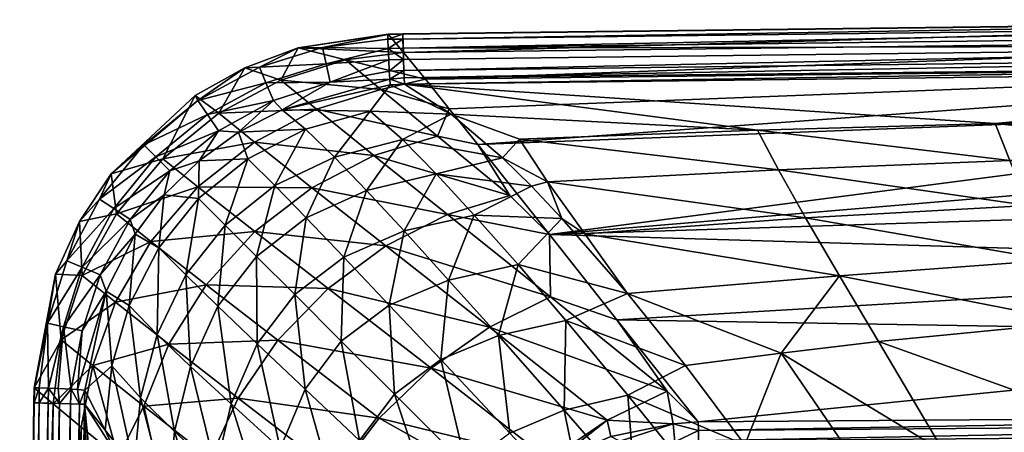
# Model space of a CAD drawing. Header units: millimetres. Extents: x -190 to 190, y 0 to 380.
# Tile 7 of 15: x -190 to -68, y 329 to 380. Entities that reach past the tile are written whole.
import ezdxf

# ---------------------------------------------------------------- set-up
doc = ezdxf.new("R2010")
doc.units = ezdxf.units.MM
doc.layers.add('UM_KLEO4_01_BODY1', color=7, linetype='CONTINUOUS')

msp = doc.modelspace()

# ---------------------------------------------------------------- meshes
at = {"layer": 'UM_KLEO4_01_BODY1'}
mesh = msp.add_polyface(dxfattribs=at)
corners = [(-124.2666, 345.5455, -101.6558), (-109.8729, 333.9306, -119.063), (-116.104, 342.733, -106.7564), (-124.411, 353.2361, -89.0119), (-136.9691, 355.7074, -81.5922), (-144.6014, 351.8505, -83.3085), (-129.2808, 358.0655, -79.1648), (-133.2428, 364.3747, -64.0603), (-138.2299, 365.4035, -60.4965), (-146.0582, 362.9879, -62.3526), (0, 379.7638, -3.4685), (-142.4987, 378.0267, -3.4694), (-142.417, 375.709, -20.9414), (-142.4934, 377.9756, -2.5142), (-114.7805, 345.9846, -54.8366), (-107.6347, 337.0944, -62.7122), (-122.3794, 342.6453, -56.8794), (-130.7077, 340.7701, -56.834), (-137.8113, 337.8227, -56.8173), (-136.8444, 347.627, -49.7598), (-128.2826, 349.5349, -49.776), (-122.8633, 355.242, -43.7111), (-133.6815, 355.6515, -41.823), (-126.628, 359.22, -37.4866), (-130.1951, 362.7333, -30.8598), (-138.3703, 360.7409, -33.3586), (-142.5394, 364.958, -24.2132), (-136.5115, 368.1201, -17.2215), (-128.0816, 365.0295, -26.0391), (-124.6357, 359.733, -36.7654), (-120.0579, 353.3157, -46.4262), (-95.7988, 338.591, -62.4216), (-96.1604, 361.2446, -35.8274), (-98.7481, 366.1309, -25.2587), (-92.7957, 355.3104, -45.4458), (-88.6005, 348.1474, -54.3007), (-142.307, 371.7881, -2.5407), (-69.4089, 366.9491, -24.6698)]
mesh.append_faces([[corners[k] for k in face] for face in [(0, 1, 2, 2), (2, 3, 0, 0), (0, 3, 4, 4), (4, 5, 0, 0), (4, 3, 6, 6), (3, 7, 6, 6), (8, 6, 7, 7), (8, 9, 6, 6), (10, 11, 12, 12), (11, 10, 13, 13), (14, 15, 16, 16), (17, 18, 19, 19), (16, 17, 20, 20), (19, 20, 17, 17), (21, 14, 20, 20), (16, 20, 14, 14), (20, 19, 22, 22), (23, 21, 22, 22), (22, 21, 20, 20), (24, 23, 25, 25), (25, 23, 22, 22), (25, 26, 24, 24), (24, 27, 28, 28), (23, 24, 29, 29), (28, 29, 24, 24), (14, 21, 30, 30), (21, 23, 29, 29), (30, 21, 29, 29), (31, 15, 14, 14), (29, 28, 32, 32), (33, 32, 28, 28), (30, 29, 34, 34), (32, 34, 29, 29), (14, 30, 35, 35), (34, 35, 30, 30), (35, 31, 14, 14), (33, 28, 27, 27), (27, 36, 33, 33), (37, 33, 36, 36)]])
mesh = msp.add_polyface(dxfattribs=at)
corners = [(-83.0365, 321.2718, -124.6655), (-83.0555, 322.873, -125), (-87.614, 322.2828, -125), (-83.0183, 319.7302, -123.4742), (-88.4344, 319.5838, -124.2343), (-93.6107, 319.5993, -125), (-98.1382, 315.2115, -125), (-93.3199, 317.0794, -124.3376), (-88.9259, 317.7694, -122.0117), (-83.0089, 318.934, -121.6945), (0, 377.4482, -20.7456), (0, 379.7638, -3.4685), (-142.417, 375.709, -20.9414), (-82.7229, 318.7427, -120.5903), (-88.6329, 317.2718, -119.8298), (-94.4058, 313.7861, -122.1874), (0, 379.7134, -2.511), (0, 379.1101, -1.2108), (-142.4729, 377.3765, -1.2188), (-142.4934, 377.9756, -2.5142), (-142.44, 376.2675, -0.319), (0, 377.9977, -0.3139), (0, 376.5919, -0.0002), (0, 375.2101, -0.3357), (-142.3608, 373.4863, -0.3267), (-142.3994, 374.8439, -0.0003), (-82.7112, 317.7447, -117.8978), (-85.184, 316.4358, -116.4917), (-88.7401, 314.967, -116.2431), (-86.2416, 324.612, -71.8741), (-75.9873, 309.3701, -79.2503), (-96.5303, 322.5551, -72.0986), (-95.7988, 338.591, -62.4216), (-75.738, 326.4274, -71.6349), (-83.7933, 340.0424, -62.0392), (-67.0771, 311.4702, -79.1606), (-100.3036, 327.3101, -69.3741), (-88.6005, 348.1474, -54.3007), (-96.1604, 361.2446, -35.8274), (-98.7481, 366.1309, -25.2587), (-67.6005, 362.3801, -35.0847), (-69.4089, 366.9491, -24.6698), (-92.7957, 355.3104, -45.4458), (-65.3288, 356.8262, -44.6264), (-62.5466, 350.0935, -53.4823), (-59.3857, 342.4242, -61.2978)]
mesh.append_faces([[corners[k] for k in face] for face in [(0, 1, 2, 2), (3, 0, 4, 4), (2, 4, 0, 0), (5, 6, 7, 7), (4, 7, 8, 8), (2, 5, 4, 4), (7, 4, 5, 5), (4, 8, 3, 3), (9, 3, 8, 8), (10, 11, 12, 12), (13, 9, 14, 14), (9, 8, 14, 14), (8, 15, 14, 14), (16, 17, 18, 18), (18, 19, 16, 16), (11, 16, 19, 19), (20, 18, 17, 17), (17, 21, 20, 20), (22, 23, 24, 24), (21, 22, 20, 20), (25, 20, 22, 22), (24, 25, 22, 22), (13, 14, 26, 26), (27, 26, 14, 14), (28, 27, 14, 14), (29, 30, 31, 31), (29, 32, 33, 33), (34, 33, 32, 32), (33, 35, 29, 29), (29, 36, 32, 32), (37, 34, 32, 32), (38, 39, 40, 40), (41, 40, 39, 39), (42, 38, 43, 43), (40, 43, 38, 38), (37, 42, 44, 44), (43, 44, 42, 42), (34, 37, 45, 45), (44, 45, 37, 37)]])
mesh = msp.add_polyface(dxfattribs=at)
corners = [(-136.756, 368.7604, -51.0157), (-139.7156, 372.4158, -37.4142), (-145.214, 371.1651, -40.2911), (-142.417, 375.709, -20.9414), (-149.5627, 374.7919, -21.8401), (-153.1358, 368.7026, -41.6113), (-157.5352, 372.3009, -22.733), (-144.3187, 377.9804, -3.4818), (-155.407, 376.2828, -3.7032), (-142.4987, 378.0267, -3.4694), (-144.1662, 373.4225, -0.3296), (-144.1102, 372.4286, -1.1025), (-151.4411, 372.0556, -0.5338), (-152.4019, 376.3211, -1.2464), (-160.1894, 373.888, -1.3025), (-159.3794, 371.9646, -0.0492), (-151.9632, 374.3206, -0.0428), (-158.4387, 369.7714, -0.5297), (-144.0553, 371.7251, -2.5453), (-157.3761, 368.6333, -2.5908), (-144.3303, 377.9289, -2.5227), (-144.3241, 377.3551, -1.2591), (-144.2885, 376.213, -0.3192), (-144.2329, 374.8264), (-142.307, 371.7881, -2.5407), (-142.3344, 372.5717, -1.0085), (-142.4934, 377.9756, -2.5142), (-142.4729, 377.3765, -1.2188), (-142.44, 376.2675, -0.319), (-142.3608, 373.4863, -0.3267), (-142.3994, 374.8439, -0.0003), (-136.5115, 368.1201, -17.2215)]
mesh.append_faces([[corners[k] for k in face] for face in [(0, 1, 2, 2), (1, 3, 4, 4), (2, 1, 4, 4), (5, 2, 6, 6), (4, 6, 2, 2), (7, 8, 3, 3), (4, 3, 8, 8), (4, 8, 6, 6), (9, 7, 3, 3), (10, 11, 12, 12), (13, 14, 8, 8), (15, 14, 16, 16), (13, 16, 14, 14), (17, 15, 12, 12), (16, 12, 15, 15), (18, 19, 11, 11), (13, 8, 20, 20), (7, 20, 8, 8), (20, 21, 13, 13), (21, 22, 13, 13), (16, 13, 22, 22), (22, 23, 16, 16), (23, 10, 12, 12), (16, 23, 12, 12), (24, 18, 11, 11), (25, 24, 11, 11), (20, 7, 9, 9), (9, 26, 20, 20), (21, 20, 26, 26), (26, 27, 21, 21), (22, 21, 27, 27), (27, 28, 22, 22), (29, 25, 11, 11), (11, 10, 29, 29), (28, 30, 22, 22), (23, 22, 30, 30), (30, 29, 10, 10), (10, 23, 30, 30), (24, 31, 18, 18)]])
mesh = msp.add_polyface(dxfattribs=at)
corners = [(-116.104, 342.733, -106.7564), (-106.0468, 330.1092, -123.9103), (-0.0001, 340.7979, -111.0147), (-0.0001, 349.5585, -97.593), (-139.7156, 372.4158, -37.4142), (-136.756, 368.7604, -51.0157), (0, 374.0358, -37.3905), (0, 377.4482, -20.7456), (-142.417, 375.709, -20.9414), (0, 369.4796, -53.5616), (-133.2428, 364.3747, -64.0603), (-0.0001, 357.1847, -83.7015), (-0.0001, 363.688, -69.3989), (-124.411, 353.2361, -89.0119), (0, 374.1107, -1.2516), (0, 373.529, -2.5594), (-142.307, 371.7881, -2.5407), (-142.3344, 372.5717, -1.0085), (0, 375.2101, -0.3357), (-142.3608, 373.4863, -0.3267), (-59.3857, 342.4242, -61.2978), (-54.102, 329.4001, -71.1161), (-83.7933, 340.0424, -62.0392), (-67.6005, 362.3801, -35.0847), (-69.4089, 366.9491, -24.6698), (-33.4893, 363.2723, -34.4039), (-34.4141, 367.5731, -24.1695), (-65.3288, 356.8262, -44.6264), (-32.3958, 358.0524, -43.8176), (-62.5466, 350.0935, -53.4823), (-31.1021, 351.7035, -52.6131), (-29.6586, 344.4178, -60.4521), (-27.2622, 331.8769, -70.4495), (0, 371.5345, -11.5781), (0, 366.3469, -27.7905), (0, 359.2554, -42.2365), (0, 354.7469, -49.0434), (0, 351.8033, -52.8445), (0, 342.9444, -62.1471)]
mesh.append_faces([[corners[k] for k in face] for face in [(0, 1, 2, 2), (2, 3, 0, 0), (4, 5, 6, 6), (6, 7, 4, 4), (8, 4, 7, 7), (9, 6, 10, 10), (5, 10, 6, 6), (11, 12, 13, 13), (12, 9, 13, 13), (10, 13, 9, 9), (3, 11, 13, 13), (13, 0, 3, 3), (14, 15, 16, 16), (16, 17, 14, 14), (18, 14, 17, 17), (17, 19, 18, 18), (20, 21, 22, 22), (23, 24, 25, 25), (26, 25, 24, 24), (27, 23, 28, 28), (25, 28, 23, 23), (29, 27, 30, 30), (28, 30, 27, 27), (20, 29, 31, 31), (30, 31, 29, 29), (31, 32, 20, 20), (15, 33, 26, 26), (15, 26, 24, 24), (16, 15, 24, 24), (33, 34, 26, 26), (26, 34, 25, 25), (34, 35, 25, 25), (28, 25, 35, 35), (35, 36, 28, 28), (30, 28, 36, 36), (36, 37, 30, 30), (30, 37, 31, 31), (37, 38, 31, 31), (31, 38, 32, 32)]])
mesh = msp.add_polyface(dxfattribs=at)
corners = [(-160.814, 364.6591, -42.488), (-167.7728, 359.1336, -42.8302), (-153.7253, 359.0281, -63.6209), (-153.1358, 368.7026, -41.6113), (-165.214, 368.2059, -23.3155), (-172.119, 362.6068, -23.5257), (-177.823, 355.7875, -23.3403), (-155.407, 376.2828, -3.7032), (-161.9966, 373.8383, -3.7942), (-157.5352, 372.3009, -22.733), (-168.1184, 370.3982, -3.8521), (-178.4899, 360.754, -3.868), (-179.9134, 357.6239, -1.3379), (-174.4505, 364.3113, -1.3505), (-178.1583, 356.4527, -0.0534), (-172.9495, 362.817, -0.055), (-171.2219, 361.097, -0.5254), (-167.6322, 362.3497, -2.6234), (-171.9231, 358.1286, -2.6242), (-166.6088, 368.0537, -0.0535), (-167.7879, 369.8038, -1.3385), (-165.2471, 366.0471, -0.5264), (-162.7508, 365.8771, -2.61), (-160.1894, 373.888, -1.3025), (-159.3794, 371.9646, -0.0492), (-158.4387, 369.7714, -0.5297), (-157.3761, 368.6333, -2.5908), (-158.2743, 359.2828, -24.244), (-164.4195, 354.4195, -24.2407), (-161.6242, 362.6062, -13.6861), (-154.4971, 366.2438, -13.69), (-167.6976, 357.6976, -13.6815)]
mesh.append_faces([[corners[k] for k in face] for face in [(0, 1, 2, 2), (0, 3, 4, 4), (1, 0, 5, 5), (4, 5, 0, 0), (5, 6, 1, 1), (7, 8, 9, 9), (9, 8, 4, 4), (8, 10, 4, 4), (4, 10, 5, 5), (10, 11, 5, 5), (6, 5, 11, 11), (12, 11, 13, 13), (14, 12, 15, 15), (13, 15, 12, 12), (15, 16, 14, 14), (17, 18, 16, 16), (15, 13, 19, 19), (20, 19, 13, 13), (16, 15, 21, 21), (19, 21, 15, 15), (22, 17, 21, 21), (16, 21, 17, 17), (13, 11, 20, 20), (11, 10, 20, 20), (10, 8, 20, 20), (23, 20, 8, 8), (19, 20, 24, 24), (23, 24, 20, 20), (21, 19, 25, 25), (24, 25, 19, 19), (26, 22, 25, 25), (21, 25, 22, 22), (8, 7, 23, 23), (27, 28, 29, 29), (29, 30, 27, 27), (31, 17, 29, 29), (17, 22, 29, 29), (29, 22, 30, 30)]])
mesh = msp.add_polyface(dxfattribs=at)
corners = [(-131.8111, 341.8179, -103.9491), (-124.2666, 345.5455, -101.6558), (-144.6014, 351.8505, -83.3085), (-136.9691, 355.7074, -81.5922), (-129.2808, 358.0655, -79.1648), (-146.0582, 362.9879, -62.3526), (-153.7253, 359.0281, -63.6209), (-151.7213, 346.59, -84.1489), (-160.7635, 353.6216, -64.1745), (-133.2428, 364.3747, -64.0603), (-136.756, 368.7604, -51.0157), (-138.2299, 365.4035, -60.4965), (-145.214, 371.1651, -40.2911), (-153.1358, 368.7026, -41.6113), (-160.814, 364.6591, -42.488), (-157.5352, 372.3009, -22.733), (-165.214, 368.2059, -23.3155), (-151.4411, 372.0556, -0.5338), (-144.1102, 372.4286, -1.1025), (-157.3761, 368.6333, -2.5908), (-158.4387, 369.7714, -0.5297), (-144.0553, 371.7251, -2.5453), (-146.517, 368.4836, -13.6677), (-144.1659, 344.548, -49.755), (-150.0853, 340.0853, -49.7543), (-149.7691, 350.452, -41.834), (-136.8444, 347.627, -49.7598), (-142.332, 353.6834, -41.8321), (-133.6815, 355.6515, -41.823), (-155.8272, 345.8272, -41.834), (-154.407, 355.3011, -33.3869), (-160.5399, 350.5399, -33.3855), (-146.9606, 358.6894, -33.3838), (-138.3703, 360.7409, -33.3586), (-150.921, 362.8141, -24.2437), (-158.2743, 359.2828, -24.244), (-142.5394, 364.958, -24.2132), (-136.5115, 368.1201, -17.2215), (-130.1951, 362.7333, -30.8598), (-154.4971, 366.2438, -13.69), (-162.7508, 365.8771, -2.61)]
mesh.append_faces([[corners[k] for k in face] for face in [(0, 1, 2, 2), (3, 4, 5, 5), (2, 3, 6, 6), (5, 6, 3, 3), (7, 2, 8, 8), (6, 8, 2, 2), (9, 10, 11, 11), (11, 10, 12, 12), (5, 11, 13, 13), (12, 13, 11, 11), (6, 5, 14, 14), (13, 14, 5, 5), (15, 16, 13, 13), (17, 18, 19, 19), (20, 17, 19, 19), (19, 21, 22, 22), (23, 24, 25, 25), (26, 23, 27, 27), (25, 27, 23, 23), (27, 28, 26, 26), (25, 29, 30, 30), (31, 30, 29, 29), (27, 25, 32, 32), (30, 32, 25, 25), (28, 27, 33, 33), (32, 33, 27, 27), (32, 30, 34, 34), (35, 34, 30, 30), (33, 32, 36, 36), (34, 36, 32, 32), (37, 38, 36, 36), (34, 35, 39, 39), (36, 34, 22, 22), (39, 22, 34, 34), (22, 21, 37, 37), (22, 37, 36, 36), (40, 19, 39, 39), (39, 19, 22, 22)]])
mesh = msp.add_polyface(dxfattribs=at)
corners = [(-160.7635, 353.6216, -64.1745), (-166.7421, 347.0426, -63.9599), (-151.7213, 346.59, -84.1489), (-153.7253, 359.0281, -63.6209), (-167.7728, 359.1336, -42.8302), (-173.5835, 352.4064, -42.602), (-177.9482, 344.8943, -41.8328), (-177.823, 355.7875, -23.3403), (-182.0356, 348.1708, -22.7811), (-178.4899, 360.754, -3.868), (-182.3999, 354.835, -3.8243), (-185.3385, 348.3429, -3.7475), (-183.9636, 350.007, -1.3013), (-186.3418, 342.305, -1.2455), (-175.5287, 353.3088, -2.6119), (-179.0891, 346.2432, -2.5879), (-179.8411, 348.2751, -0.5299), (-179.9134, 357.6239, -1.3379), (-182.0373, 349.2058, -0.049), (-178.1583, 356.4527, -0.0534), (-176.1463, 355.1001, -0.5265), (-171.9231, 358.1286, -2.6242), (-171.2219, 361.097, -0.5254), (-155.8272, 345.8272, -41.834), (-160.4519, 339.7691, -41.834), (-160.5399, 350.5399, -33.3855), (-165.301, 344.407, -33.3868), (-164.4195, 354.4195, -24.2407), (-169.2827, 348.2742, -24.244), (-154.407, 355.3011, -33.3869), (-158.2743, 359.2828, -24.244), (-172.814, 340.9209, -24.2437), (-172.6061, 351.6241, -13.6861), (-167.6976, 357.6976, -13.6815), (-161.6242, 362.6062, -13.6861), (-176.2437, 344.497, -13.69), (-167.6322, 362.3497, -2.6234)]
mesh.append_faces([[corners[k] for k in face] for face in [(0, 1, 2, 2), (0, 3, 4, 4), (1, 0, 5, 5), (4, 5, 0, 0), (5, 6, 1, 1), (5, 4, 7, 7), (6, 5, 8, 8), (7, 8, 5, 5), (9, 10, 7, 7), (7, 10, 8, 8), (10, 11, 8, 8), (12, 13, 11, 11), (14, 15, 16, 16), (11, 10, 12, 12), (17, 12, 10, 10), (18, 12, 19, 19), (17, 19, 12, 12), (16, 18, 20, 20), (19, 20, 18, 18), (21, 14, 20, 20), (20, 14, 16, 16), (10, 9, 17, 17), (20, 19, 22, 22), (22, 21, 20, 20), (23, 24, 25, 25), (25, 26, 27, 27), (28, 27, 26, 26), (29, 25, 30, 30), (27, 30, 25, 25), (28, 31, 32, 32), (27, 28, 33, 33), (32, 33, 28, 28), (33, 34, 27, 27), (15, 14, 35, 35), (32, 35, 14, 14), (14, 21, 32, 32), (33, 32, 21, 21), (21, 36, 33, 33)]])
mesh = msp.add_polyface(dxfattribs=at)
corners = [(-185.3385, 348.3429, -3.7475), (-187.9809, 334.3182, -3.4816), (-184.6495, 340.2355, -21.909), (-171.3509, 339.6988, -63.0112), (-174.4513, 332.0516, -61.4398), (-162.8034, 333.0555, -83.0109), (-166.7421, 347.0426, -63.9599), (-177.9482, 344.8943, -41.8328), (-180.7474, 337.0695, -40.6084), (-182.0356, 348.1708, -22.7811), (-185.6365, 332.3462, -21.4078), (-182.165, 329.4771, -38.5259), (-188.0268, 332.4986, -3.4692), (-187.9289, 334.3327, -2.5225), (-187.9754, 332.4934, -2.513), (-186.2122, 334.2949, -0.3192), (-187.3495, 334.3292, -1.2522), (-186.3418, 342.305, -1.2455), (-185.0317, 334.2477, -0.0066), (-184.3407, 341.8708, -0.0427), (-182.621, 334.1243, -0.8962), (-183.4215, 334.1701, -0.3294), (-182.0756, 341.3538, -0.534), (-179.0891, 346.2432, -2.5879), (-181.7243, 334.0548, -2.5452), (-182.0373, 349.2058, -0.049), (-183.9636, 350.007, -1.3013), (-179.8411, 348.2751, -0.5299), (-168.6893, 336.9605, -33.3838), (-170.6488, 328.9356, -33.3609), (-172.814, 340.9209, -24.2437), (-165.301, 344.407, -33.3868), (-169.2827, 348.2742, -24.244), (-174.8629, 333.0877, -24.216), (-176.2437, 344.497, -13.69), (-178.3844, 337.0349, -13.6699), (-172.6061, 351.6241, -13.6861), (-179.2002, 329.0956, -13.611)]
mesh.append_faces([[corners[k] for k in face] for face in [(0, 1, 2, 2), (3, 4, 5, 5), (3, 6, 7, 7), (4, 3, 8, 8), (7, 8, 3, 3), (8, 7, 2, 2), (9, 2, 7, 7), (1, 10, 2, 2), (10, 11, 8, 8), (2, 10, 8, 8), (9, 0, 2, 2), (12, 1, 13, 13), (14, 12, 13, 13), (15, 16, 17, 17), (16, 13, 17, 17), (18, 15, 19, 19), (19, 15, 17, 17), (20, 21, 22, 22), (21, 18, 19, 19), (22, 21, 19, 19), (22, 23, 20, 20), (24, 20, 23, 23), (1, 0, 13, 13), (17, 13, 0, 0), (19, 17, 25, 25), (26, 25, 17, 17), (22, 19, 27, 27), (25, 27, 19, 19), (27, 23, 22, 22), (28, 29, 30, 30), (31, 28, 32, 32), (30, 32, 28, 28), (30, 33, 34, 34), (35, 34, 33, 33), (34, 36, 30, 30), (37, 24, 35, 35), (24, 23, 35, 35), (34, 35, 23, 23)]])
mesh = msp.add_polyface(dxfattribs=at)
corners = [(-136.689, 312.8517, -123.435), (-129.0967, 321.4194, -124.2002), (-150.6819, 323.6971, -104.3786), (-145.4055, 330.5737, -105.3503), (-139.0012, 336.7413, -105.2153), (-131.8111, 341.8179, -103.9491), (-151.7213, 346.59, -84.1489), (-144.6014, 351.8505, -83.3085), (-157.8968, 340.1928, -84.0386), (-162.8034, 333.0555, -83.0109), (-154.6357, 316.5428, -102.443), (-166.2779, 325.6259, -81.1964), (-172.0133, 321.2666, -70.2442), (-165.7521, 316.2746, -84.202), (-166.7421, 347.0426, -63.9599), (-171.3509, 339.6988, -63.0112), (-138.7347, 319.2735, -64.2187), (-141.55, 312.5713, -64.2564), (-147.8227, 327.8114, -56.8173), (-134.678, 324.678, -64.2085), (-143.5346, 333.5346, -56.8138), (-137.8113, 337.8227, -56.8173), (-150.7702, 320.7077, -56.834), (-152.5542, 312.9325, -56.8757), (-157.627, 326.8444, -49.7598), (-154.548, 334.166, -49.755), (-150.0853, 340.0853, -49.7543), (-144.1659, 344.548, -49.755), (-136.8444, 347.627, -49.7598), (-159.4451, 318.8502, -49.7746), (-160.4755, 309.9336, -49.8037), (-165.5614, 324.2532, -41.8238), (-163.6834, 332.332, -41.8321), (-160.4519, 339.7691, -41.834), (-155.8272, 345.8272, -41.834), (-149.7691, 350.452, -41.834), (-168.6893, 336.9605, -33.3838), (-170.6488, 328.9356, -33.3609), (-165.301, 344.407, -33.3868), (-160.5399, 350.5399, -33.3855)]
mesh.append_faces([[corners[k] for k in face] for face in [(0, 1, 2, 2), (3, 2, 1, 1), (4, 5, 6, 6), (7, 6, 5, 5), (3, 4, 8, 8), (6, 8, 4, 4), (2, 3, 9, 9), (8, 9, 3, 3), (10, 2, 11, 11), (9, 11, 2, 2), (12, 13, 11, 11), (8, 6, 14, 14), (9, 8, 15, 15), (14, 15, 8, 8), (16, 17, 18, 18), (19, 16, 20, 20), (18, 20, 16, 16), (20, 21, 19, 19), (22, 23, 24, 24), (18, 22, 25, 25), (24, 25, 22, 22), (20, 18, 26, 26), (25, 26, 18, 18), (21, 20, 27, 27), (26, 27, 20, 20), (27, 28, 21, 21), (29, 30, 31, 31), (24, 29, 32, 32), (31, 32, 29, 29), (25, 24, 33, 33), (32, 33, 24, 24), (26, 25, 34, 34), (33, 34, 25, 25), (34, 35, 26, 26), (32, 31, 36, 36), (37, 36, 31, 31), (33, 32, 38, 38), (36, 38, 32, 32), (38, 39, 33, 33)]])
mesh = msp.add_polyface(dxfattribs=at)
corners = [(-93.6107, 319.5993, -125), (-87.614, 322.2828, -125), (-106.0109, 327.7963, -124.9999), (-83.0555, 322.873, -125), (-106.0308, 329.0788, -124.7119), (-106.0468, 330.1092, -123.9103), (-109.1276, 329.9018, -123.9693), (-108.9365, 327.6466, -124.9999), (-115.7067, 327.7442, -124.7144), (-124.6782, 323.8119, -124.7144), (-117.6768, 325.7932, -124.9999), (-116.8328, 328.329, -124.0923), (-123.4971, 325.4417, -124.1684), (-117.2692, 330.3257, -121.9567), (-109.8729, 333.9306, -119.063), (-129.0967, 321.4194, -124.2002), (-124.4775, 325.4251, -123.7166), (-116.104, 342.733, -106.7564), (-131.8111, 341.8179, -103.9491), (-124.2666, 345.5455, -101.6558), (-139.0012, 336.7413, -105.2153), (-145.4055, 330.5737, -105.3503), (-113.8448, 321.4862, -70.5162), (-119.9985, 318.7854, -70.4523), (-122.5712, 331.5499, -64.2564), (-129.2734, 328.7346, -64.2187), (-106.6503, 323.3734, -70.6381), (-114.7132, 333.4183, -64.3398), (-107.6347, 337.0944, -62.7122), (-100.3036, 327.3101, -69.3741), (-134.678, 324.678, -64.2085), (-137.8113, 337.8227, -56.8173), (-130.7077, 340.7701, -56.834), (-122.3794, 342.6453, -56.8794), (-86.2416, 324.612, -71.8741), (-96.5303, 322.5551, -72.0986), (-95.7988, 338.591, -62.4216)]
mesh.append_faces([[corners[k] for k in face] for face in [(0, 1, 2, 2), (1, 3, 2, 2), (4, 5, 6, 6), (7, 2, 4, 4), (7, 4, 6, 6), (8, 7, 6, 6), (8, 9, 10, 10), (6, 11, 8, 8), (11, 12, 8, 8), (9, 8, 12, 12), (10, 7, 8, 8), (11, 6, 13, 13), (14, 13, 6, 6), (15, 12, 16, 16), (12, 11, 13, 13), (16, 12, 13, 13), (6, 5, 14, 14), (5, 17, 14, 14), (13, 14, 18, 18), (19, 18, 14, 14), (16, 13, 20, 20), (18, 20, 13, 13), (15, 16, 21, 21), (20, 21, 16, 16), (22, 23, 24, 24), (25, 24, 23, 23), (26, 22, 27, 27), (24, 27, 22, 22), (28, 29, 27, 27), (26, 27, 29, 29), (25, 30, 31, 31), (24, 25, 32, 32), (31, 32, 25, 25), (27, 24, 33, 33), (32, 33, 24, 24), (27, 33, 28, 28), (34, 35, 29, 29), (29, 28, 36, 36)]])
mesh = msp.add_polyface(dxfattribs=at)
corners = [(0, 328.5952, -125), (-106.0109, 327.7963, -124.9999), (-83.0555, 322.873, -125), (0.001, 323.3564, -125), (-106.0308, 329.0788, -124.7119), (-0.0001, 329.8745, -124.7136), (-0.0002, 330.9057, -123.9136), (-106.0468, 330.1092, -123.9103), (-83.0365, 321.2718, -124.6655), (0.001, 321.7551, -124.6655), (0.001, 320.2134, -123.4742), (-83.0183, 319.7302, -123.4742), (-83.0089, 318.934, -121.6945), (0.001, 319.4172, -121.6946), (-0.0001, 340.7979, -111.0147), (0.0013, 319.222, -120.5878), (-82.7229, 318.7427, -120.5903), (-82.7112, 317.7447, -117.8978), (0.0013, 318.2245, -117.8962), (0.0012, 315.8178, -115.3452), (-82.6821, 315.2745, -115.3048), (-82.6463, 312.2403, -114.0986), (0.001, 312.7226, -114.0967), (0, 316.2421, -79.4246), (0, 297.6578, -86.5636), (-21.922, 301.8712, -84.9278), (-75.9873, 309.3701, -79.2503), (-67.0771, 311.4702, -79.1606), (-58.2166, 295.5524, -85.1347), (-75.738, 326.4274, -71.6349), (-83.7933, 340.0424, -62.0392), (-54.102, 329.4001, -71.1161), (-48.3955, 314.8683, -78.9059), (-42.4969, 299.1367, -85.0785), (-59.3857, 342.4242, -61.2978), (-27.2622, 331.8769, -70.4495), (-24.6586, 317.6145, -78.5086), (0, 342.9444, -62.1471), (0, 330.5141, -71.6402), (0.0005, 276.7375, -107.7993)]
mesh.append_faces([[corners[k] for k in face] for face in [(0, 1, 2, 2), (2, 3, 0, 0), (4, 1, 5, 5), (0, 5, 1, 1), (5, 6, 4, 4), (7, 4, 6, 6), (3, 2, 8, 8), (9, 3, 8, 8), (10, 9, 8, 8), (8, 11, 10, 10), (11, 12, 10, 10), (13, 10, 12, 12), (7, 6, 14, 14), (15, 13, 16, 16), (12, 16, 13, 13), (15, 16, 17, 17), (18, 15, 17, 17), (19, 18, 17, 17), (17, 20, 19, 19), (20, 21, 22, 22), (22, 19, 20, 20), (23, 24, 25, 25), (26, 27, 28, 28), (29, 30, 31, 31), (27, 29, 32, 32), (31, 32, 29, 29), (28, 27, 33, 33), (32, 33, 27, 27), (31, 34, 35, 35), (32, 31, 36, 36), (35, 36, 31, 31), (33, 32, 25, 25), (36, 25, 32, 32), (37, 38, 35, 35), (35, 38, 36, 36), (38, 23, 36, 36), (36, 23, 25, 25), (39, 22, 21, 21)]])
mesh = msp.add_polyface(dxfattribs=at)
corners = [(-185.6365, 332.3462, -21.4078), (-187.9809, 334.3182, -3.4816), (-188.0268, 332.4986, -3.4692), (-166.2779, 325.6259, -81.1964), (-162.8034, 333.0555, -83.0109), (-174.4513, 332.0516, -61.4398), (-177.6062, 325.7654, -54.8111), (-172.0133, 321.2666, -70.2442), (-182.165, 329.4771, -38.5259), (-180.7474, 337.0695, -40.6084), (-183.4215, 334.1701, -0.3294), (-182.621, 334.1243, -0.8962), (-182.3772, 332.3263, -1.2385), (-183.4798, 332.359, -0.3297), (-181.7243, 334.0548, -2.5452), (-181.7877, 332.3058, -2.5408), (-187.3495, 334.3292, -1.2522), (-186.2122, 334.2949, -0.3192), (-187.3731, 332.473, -1.2146), (-186.2635, 332.4399, -0.3172), (-187.9289, 334.3327, -2.5225), (-187.9754, 332.4934, -2.513), (-184.8608, 332.399, -0.0001), (-185.0317, 334.2477, -0.0066), (-179.4167, 308.3438, -14.4859), (-180.0063, 284.5062, -14.1181), (-177.9526, 326.2897, -17.7398), (-175.5041, 306.3567, -25.7037), (-172.2732, 319.7069, -31.8106), (-170.5619, 303.3778, -36.0446), (-164.6067, 312.2805, -44.6082), (-165.5614, 324.2532, -41.8238), (-166.482, 315.3123, -41.8062), (-170.6488, 328.9356, -33.3609), (-171.4879, 320.1438, -33.3076), (-175.6562, 324.615, -24.1453), (-174.8629, 333.0877, -24.216), (-172.814, 340.9209, -24.2437), (-179.2002, 329.0956, -13.611), (-178.3844, 337.0349, -13.6699)]
mesh.append_faces([[corners[k] for k in face] for face in [(0, 1, 2, 2), (3, 4, 5, 5), (6, 7, 5, 5), (3, 5, 7, 7), (8, 6, 9, 9), (5, 9, 6, 6), (10, 11, 12, 12), (12, 13, 10, 10), (14, 15, 12, 12), (11, 14, 12, 12), (16, 17, 18, 18), (19, 18, 17, 17), (20, 16, 21, 21), (18, 21, 16, 16), (22, 19, 17, 17), (17, 23, 22, 22), (13, 22, 10, 10), (23, 10, 22, 22), (15, 24, 25, 25), (15, 26, 24, 24), (24, 26, 27, 27), (26, 28, 27, 27), (29, 27, 28, 28), (28, 30, 29, 29), (31, 32, 33, 33), (34, 33, 32, 32), (32, 30, 34, 34), (30, 28, 34, 34), (34, 28, 35, 35), (33, 34, 36, 36), (35, 36, 34, 34), (36, 37, 33, 33), (28, 26, 35, 35), (38, 35, 26, 26), (36, 35, 39, 39), (38, 39, 35, 35), (26, 15, 38, 38), (15, 14, 38, 38)]])
mesh = msp.add_polyface(dxfattribs=at)
corners = [(-138.6848, 190, -124.9999), (-137.887, 295.9189, -124.9999), (-139.1173, 295.938, -124.736), (-140.1999, 295.9548, -123.9102), (-139.0286, 298.7386, -124.7144), (-137.1197, 303.1101, -124.9999), (-188.0268, 332.4986, -3.4692), (-189.7639, 190, -3.4683), (-185.6365, 332.3462, -21.4078), (-187.3731, 332.473, -1.2146), (-186.2635, 332.4399, -0.3172), (-189.1101, 190, -1.2107), (-187.9977, 190, -0.3139), (-189.7135, 190, -2.5109), (-187.9754, 332.4934, -2.513), (-184.8608, 332.399, -0.0001), (-186.587, 190, -0.0002), (-177.0788, 253.5529, -24.5742), (-180.5564, 254.7537, -13.777), (-176.3158, 282.8758, -25.1293), (-180.0063, 284.5062, -14.1181), (-172.7199, 251.9523, -34.6434), (-171.6677, 280.5371, -35.3481), (-167.0727, 249.827, -44.4816), (-165.6488, 277.3122, -45.2729), (-158.5804, 273.4127, -54.1318), (-175.5041, 306.3567, -25.7037), (-179.4167, 308.3438, -14.4859), (-170.5619, 303.3778, -36.0446), (-164.1721, 299.1859, -46.0146), (-156.6985, 294.0658, -54.8406), (-146.2562, 266.5469, -65.3614), (-143.7605, 285.0079, -65.9042), (-129.2323, 274.8397, -74.5713), (-181.7877, 332.3058, -2.5408), (-160.0481, 308.2347, -50.4109), (-155.1709, 304.1052, -55.6459), (-144.225, 295.4303, -64.8506), (-132.0454, 286.5467, -72.339), (-134.6551, 289.5808, -70.7959), (-144.594, 296.9893, -64.4587), (-143.324, 305.2354, -64.3334)]
mesh.append_faces([[corners[k] for k in face] for face in [(0, 1, 2, 2), (3, 2, 4, 4), (1, 5, 2, 2), (6, 7, 8, 8), (9, 10, 11, 11), (12, 11, 10, 10), (11, 13, 9, 9), (14, 9, 13, 13), (13, 7, 14, 14), (6, 14, 7, 7), (10, 15, 12, 12), (16, 12, 15, 15), (17, 18, 19, 19), (20, 19, 18, 18), (21, 17, 22, 22), (19, 22, 17, 17), (23, 21, 24, 24), (22, 24, 21, 21), (24, 25, 23, 23), (19, 20, 26, 26), (27, 26, 20, 20), (22, 19, 28, 28), (26, 28, 19, 19), (24, 22, 29, 29), (28, 29, 22, 22), (25, 24, 30, 30), (29, 30, 24, 24), (31, 25, 32, 32), (30, 32, 25, 25), (32, 33, 31, 31), (34, 20, 18, 18), (29, 35, 30, 30), (36, 37, 30, 30), (32, 30, 37, 37), (37, 38, 32, 32), (38, 37, 39, 39), (40, 39, 37, 37), (40, 41, 39, 39)]])
mesh = msp.add_polyface(dxfattribs=at)
corners = [(-189.7639, 190, -3.4683), (-187.453, 190, -20.7426), (-185.6365, 332.3462, -21.4078), (-167.2429, 190, -83.7018), (-159.6307, 190, -97.5946), (-158.3766, 310.4201, -97.8513), (-165.7521, 316.2746, -84.202), (-173.7312, 190, -69.3974), (-172.0133, 321.2666, -70.2442), (-179.5073, 190, -53.5585), (-177.6062, 325.7654, -54.8111), (-184.0502, 190, -37.3867), (-182.165, 329.4771, -38.5259), (-181.7877, 332.3058, -2.5408), (-183.529, 190, -2.5595), (-184.1107, 190, -1.2516), (-182.3772, 332.3263, -1.2385), (-185.2101, 190, -0.3358), (-183.4798, 332.359, -0.3297), (-186.587, 190, -0.0002), (-184.8608, 332.399, -0.0001), (-179.1672, 190, -19.8945), (-181.5345, 190, -11.5781), (-180.904, 225.1461, -13.5469), (-176.3469, 190, -27.7906), (-177.5722, 224.4139, -24.1719), (-169.2554, 190, -42.2365), (-173.4209, 223.5208, -34.0953), (-164.7469, 190, -49.0434), (-168.0508, 222.3955, -43.8202), (-161.8032, 190, -52.8446), (-161.7018, 221.1018, -52.6151), (-177.0788, 253.5529, -24.5742), (-180.5564, 254.7537, -13.777), (-172.7199, 251.9523, -34.6434), (-167.0727, 249.827, -44.4816), (-160.4135, 247.308, -53.3311), (-158.5804, 273.4127, -54.1318)]
mesh.append_faces([[corners[k] for k in face] for face in [(0, 1, 2, 2), (3, 4, 5, 5), (5, 6, 3, 3), (7, 3, 6, 6), (6, 8, 7, 7), (9, 7, 8, 8), (8, 10, 9, 9), (11, 9, 10, 10), (10, 12, 11, 11), (1, 11, 12, 12), (12, 2, 1, 1), (13, 14, 15, 15), (16, 13, 15, 15), (15, 17, 16, 16), (18, 16, 17, 17), (17, 19, 18, 18), (20, 18, 19, 19), (21, 22, 23, 23), (24, 21, 25, 25), (25, 21, 23, 23), (26, 24, 27, 27), (25, 27, 24, 24), (28, 26, 29, 29), (29, 26, 27, 27), (30, 28, 31, 31), (31, 28, 29, 29), (25, 23, 32, 32), (33, 32, 23, 23), (27, 25, 34, 34), (32, 34, 25, 25), (29, 27, 35, 35), (34, 35, 27, 27), (31, 29, 36, 36), (35, 36, 29, 29), (36, 35, 37, 37), (22, 14, 23, 23), (33, 23, 14, 14), (14, 13, 33, 33)]])

doc.saveas('drawing.dxf')
